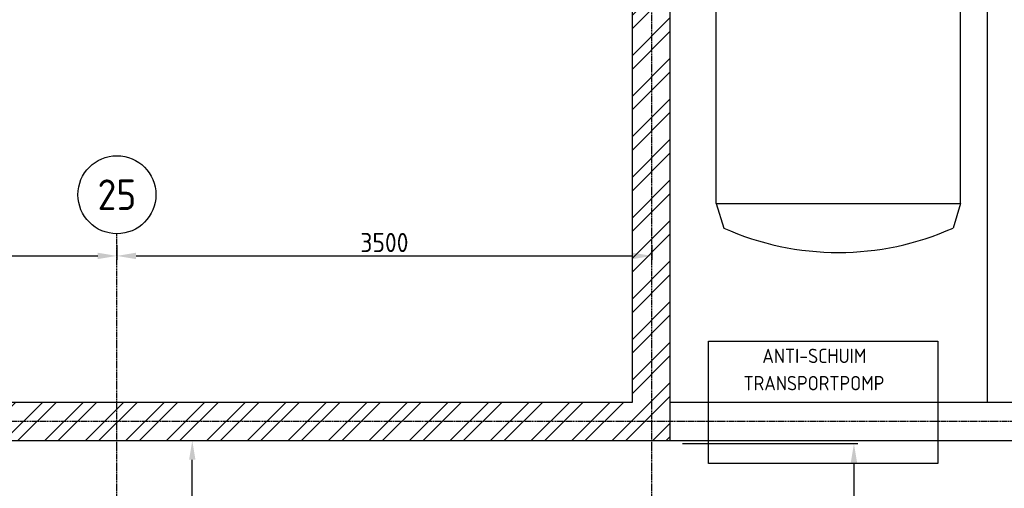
# Model space of a CAD drawing. Header units: metres. Extents: x -82085 to 58758, y -66901 to 95305.
# Tile 113 of 135: x 30156 to 36597, y 25619 to 28683. Entities that reach past the tile are written whole.
import ezdxf
from ezdxf.enums import TextEntityAlignment as Align

# ---------------------------------------------------------------- set-up
doc = ezdxf.new("R2010")
doc.units = ezdxf.units.M
doc.header["$MEASUREMENT"] = 0
doc.header["$PDSIZE"] = -1
doc.linetypes.add('CENTER-LN', pattern=[19, 10, -3, 3, -3])
doc.layers.get('0').update_dxf_attribs({"linetype": 'CONTINUOUS'})
doc.layers.get('DEFPOINTS').update_dxf_attribs({"linetype": 'CONTINUOUS'})
for name, color, linetype in [('3', 3, 'CONTINUOUS'), ('ARCERING', 10, 'CONTINUOUS'), ('CONST', 7, 'CONTINUOUS'), ('DIM', 10, 'CONTINUOUS'), ('GEBOUW', 7, 'CONTINUOUS'), ('TEXT2', 7, 'CONTINUOUS')]:
    doc.layers.add(name, color=color, linetype=linetype)
doc.styles.add('ROMANS', font='iso.shx')
doc.styles.get("Standard").update_dxf_attribs({"font": 'iso.shx'})
doc.dimstyles.get("Standard").update_dxf_attribs({"dimtxt": 0.18, "dimasz": 0.18, "dimexe": 0.18, "dimexo": 0.0625, "dimgap": 0.09, "dimtad": 0, "dimtih": 1, "dimtoh": 1, "dimdec": 4, "dimzin": 0, "dimdsep": 46, "dimtxsty": 'Standard', "dimcen": 0.09, "dimadec": 0, "dimazin": 0, "dimtfac": 1, "dimtdec": 4, "dimtofl": 0, "dimtmove": 0, "dimatfit": 3, "dimfxl": 1, "dimtolj": 1, "dimtzin": 0, "dimarcsym": 0})

# ---------------------------------------------------------------- blocks, each defined once
blk = doc.blocks.new('*D157')
at = {"layer": 'DEFPOINTS', "color": 0, "transparency": 16777216}
for p in [(27291.7, 27283.4), (30791.7, 27283.4), (30791.7, 27138.3)]:
    blk.add_point(p, dxfattribs=at)
at = {"layer": 'DIM', "color": 0, "lineweight": -2, "transparency": 16777216}
for p, q in [((27291.7, 27208.4), (27291.7, 27113.3)), ((30791.7, 27208.4), (30791.7, 27113.3)), ((27416.7, 27138.3), (30666.7, 27138.3))]:
    blk.add_line(p, q, dxfattribs=at)
at = {"layer": 'DIM', "color": 0, "transparency": 16777216}
for points in [[(27416.7, 27159.1), (27416.7, 27117.4), (27291.7, 27138.3)], [(30666.7, 27159.1), (30666.7, 27117.4), (30791.7, 27138.3)]]:
    blk.add_solid(points, dxfattribs=at)
at = {"layer": 'DIM', "color": 0, "transparency": 16777216, "insert": (29041.7, 27225.8), "char_height": 125, "attachment_point": 5}
blk.add_mtext('\\A1;3500', dxfattribs=at)
blk = doc.blocks.new('*D156')
at = {"layer": 'DEFPOINTS', "color": 0, "transparency": 16777216}
for p in [(30791.7, 27283.4), (34291.7, 27283.4), (34291.7, 27138.3)]:
    blk.add_point(p, dxfattribs=at)
at = {"layer": 'DIM', "color": 0, "lineweight": -2, "transparency": 16777216}
for p, q in [((30791.7, 27208.4), (30791.7, 27113.3)), ((34291.7, 27208.4), (34291.7, 27113.3)), ((30916.7, 27138.3), (34166.7, 27138.3))]:
    blk.add_line(p, q, dxfattribs=at)
at = {"layer": 'DIM', "color": 0, "transparency": 16777216}
for points in [[(30916.7, 27159.1), (30916.7, 27117.4), (30791.7, 27138.3)], [(34166.7, 27159.1), (34166.7, 27117.4), (34291.7, 27138.3)]]:
    blk.add_solid(points, dxfattribs=at)
at = {"layer": 'DIM', "color": 0, "transparency": 16777216, "insert": (32541.7, 27225.8), "char_height": 125, "attachment_point": 5}
blk.add_mtext('\\A1;3500', dxfattribs=at)
blk = doc.blocks.new('*D86')
at = {"layer": 'DEFPOINTS', "color": 0, "transparency": 16777216}
for p in [(34416.7, 25910.7), (34464.2, 24240.7), (35613.6, 24240.7)]:
    blk.add_point(p, dxfattribs=at)
at = {"layer": 'DIM', "color": 0, "lineweight": -2, "transparency": 16777216}
for p, q in [((34491.7, 25910.7), (35638.6, 25910.7)), ((35613.6, 25785.7), (35613.6, 24365.7)), ((34539.2, 24240.7), (35638.6, 24240.7))]:
    blk.add_line(p, q, dxfattribs=at)
at = {"layer": 'DIM', "color": 0, "transparency": 16777216}
for points in [[(35592.7, 25785.7), (35634.4, 25785.7), (35613.6, 25910.7)], [(35592.7, 24365.7), (35634.4, 24365.7), (35613.6, 24240.7)]]:
    blk.add_solid(points, dxfattribs=at)
at = {"layer": 'DIM', "color": 0, "transparency": 16777216, "insert": (35526.1, 25075.7), "char_height": 125, "attachment_point": 5, "rotation": 90}
blk.add_mtext('\\A1;1670', dxfattribs=at)
blk = doc.blocks.new('Gebouw')
at = {"linetype": 'ByBlock', "lineweight": -2}
for p, q in [((-7750, 20250), (-7750, 12250)), ((-7500, 12000), (-7500, 20000)), ((-7750, 12250), (-28500, 12250)), ((-2749.9, 12250), (-7500, 12250)), ((-44600, 12000), (-2050, 12000))]:
    blk.add_line(p, q, dxfattribs=at)
blk = doc.blocks.new('*D282')
at = {"layer": 'DEFPOINTS', "color": 0, "transparency": 16777216}
for p in [(30368.1, 25930.7), (31284.8, 25930.7), (30368.1, 24530.7)]:
    blk.add_point(p, dxfattribs=at)
at = {"layer": 'DIM', "color": 0, "lineweight": -2, "transparency": 16777216}
for p, q in [((30443.1, 25930.7), (31309.8, 25930.7)), ((31284.8, 24655.7), (31284.8, 25805.7)), ((30443.1, 24530.7), (31309.8, 24530.7))]:
    blk.add_line(p, q, dxfattribs=at)
at = {"layer": 'DIM', "color": 0, "transparency": 16777216}
for points in [[(31263.9, 25805.7), (31305.6, 25805.7), (31284.8, 25930.7)], [(31263.9, 24655.7), (31305.6, 24655.7), (31284.8, 24530.7)]]:
    blk.add_solid(points, dxfattribs=at)
at = {"layer": 'DIM', "color": 0, "transparency": 16777216, "insert": (31197.3, 25356.1), "char_height": 125, "attachment_point": 5, "rotation": 90}
blk.add_mtext('\\A1;1400', dxfattribs=at)
blk = doc.blocks.new('Tank')
at = {"layer": 'CONST', "color": 0}
for p, q in [((-800, 5850), (-750, 6010)), ((800, 5850), (750, 6010)), ((-800, 5850), (800, 5850)), ((-800, 320), (-800, 5850)), ((800, 320), (800, 5850)), ((-800, 320), (800, 320)), ((-800, 320), (800, 320)), ((-800, 320), (-750, 160)), ((800, 320), (750, 160))]:
    blk.add_line(p, q, dxfattribs=at)
for centre, start, end in [((0, 4332.1875), 65.91484971, 114.08515029), ((0, 1837.8125), 245.91484971, 294.08515029)]:
    blk.add_arc(centre, 1837.8125, start, end, dxfattribs=at)

msp = doc.modelspace()

# ---------------------------------------------------------------- hatches: boundary and pattern name
at = {"layer": 'ARCERING'}
h = msp.add_hatch(dxfattribs=at)
h.set_pattern_fill('ANSI32', color=256, scale=500)
h.set_pattern_definition([(45, (59315.58, 15946.92), (-132.5825, 132.5825), []), (45, (59403.96, 15946.92), (-132.5825, 132.5825), [])])
h.paths.add_polyline_path([(34411.68043, 26180.66483), (34411.68043, 33930.66387), (39161.7588, 33930.66387), (39161.7588, 26180.66483)], flags=17)
h.paths.add_polyline_path([(4561.68122, 26180.66483), (311.68017, 26180.66483), (311.68017, 27180.66483), (61.68147, 27180.66483), (61.68147, 26180.66483), (-2438.31942, 26180.66483), (-2438.31942, 27146.18225), (-2688.31811, 27180.66483), (-2683.31814, 25930.66548), (34411.68043, 25930.66381), (34411.68043, 26180.66483), (39161.7588, 26180.66483), (39161.7588, 25930.66381), (39861.68031, 25930.66381), (39861.68031, 26180.66483), (39411.7588, 26180.66483), (39411.7588, 34680.66489), (39161.7588, 34680.66489), (39161.7588, 34180.66489), (34161.68028, 34180.66489), (34161.68028, 26180.66483), (13411.68056, 26180.66483), (13411.68056, 27180.66483), (13161.67954, 27180.66483), (13161.67954, 26180.66483), (4811.67991, 26180.66483), (4811.67991, 27180.66483), (4561.68122, 27180.66483)])

# ---------------------------------------------------------------- linework, layer by layer
at = {"layer": '3'}
msp.add_lwpolyline([(36161.68043, 25780.66483), (34661.68043, 25780.66483), (34661.68043, 26580.66483), (36161.68043, 26580.66483)], close=True, dxfattribs=at)
at = {"layer": 'CONST', "color": 6}
msp.add_line((36486.71961, 26180.66483), (36486.71961, 33930.66387), dxfattribs=at)
at = {"layer": 'TEXT2', "color": 1, "linetype": 'CENTER-LN'}
for p, q in [((34291.68034, 13651.98968), (34291.68034, 34783.37441)), ((30791.68034, 13651.98968), (30791.68034, 27283.37441)), ((42179.94178, 26055.66595), (-2929.47006, 26055.66595))]:
    msp.add_line(p, q, dxfattribs=at)
at = {"layer": 'TEXT2'}
msp.add_circle((30791.68034, 27538.47553), 255.10112, dxfattribs=at)

# ---------------------------------------------------------------- block references
at = {"layer": '3'}
msp.add_blockref('Tank', (35511.68043, 27160.66387), dxfattribs=at)
at = {"layer": 'GEBOUW'}
msp.add_blockref('Gebouw', (41911.68019, 13930.6626), dxfattribs=at)

# ---------------------------------------------------------------- texts
at = {"layer": 'GEBOUW', "style": 'ROMANS'}
for s, p in [('ANTI-SCHUIM', (35354.47363, 26484.48437)), ('TRANSPORTPOMP', (35351.82629, 26306.2719))]:
    msp.add_text(s, height=93.75, dxfattribs=at).set_placement(p, align=Align.MIDDLE)
at = {"layer": 'TEXT2', "style": 'ROMANS'}
msp.add_text('25', height=200, dxfattribs=at).set_placement((30791.68034, 27538.47553), align=Align.MIDDLE)

# ---------------------------------------------------------------- dimensions: what is measured, and where the dimension line sits
at = {"layer": 'DIM'}
for base, p1, p2, picture, middle in [((30791.68034, 27138.26695), (27291.68034, 27283.37441), (30791.68034, 27283.37441), '*D157', (29041.68034, 27225.76695)), ((34291.68034, 27138.26695), (30791.68034, 27283.37441), (34291.68034, 27283.37441), '*D156', (32541.68034, 27225.76695))]:
    dim = msp.add_linear_dim(base=base, p1=p1, p2=p2, dimstyle='Standard', override={"dimtxt": 125, "dimasz": 125, "dimexe": 25, "dimexo": 75, "dimgap": 25, "dimtad": 1, "dimtih": 0, "dimtoh": 0, "dimdec": 0, "dimzin": 3, "dimcen": 0, "dimtfac": 0.008, "dimtdec": 0, "dimtmove": 0, "dimtzin": 3}, dxfattribs=at)
    dim.commit()
    dim.dimension.update_dxf_attribs({"geometry": picture, "text_midpoint": middle})
dim = msp.add_linear_dim(base=(31284.76817, 25930.66381), p1=(30368.08245, 24530.66381), p2=(30368.08245, 25930.66381), angle=90, dimstyle='Standard', override={"dimtxt": 125, "dimasz": 125, "dimexe": 25, "dimexo": 75, "dimgap": 25, "dimtad": 1, "dimtih": 0, "dimtoh": 0, "dimdec": 0, "dimzin": 3, "dimcen": 0, "dimtfac": 0.008, "dimtdec": 0, "dimtzin": 3}, dxfattribs=at)
dim.commit()
dim.dimension.update_dxf_attribs({"geometry": '*D282', "text_midpoint": (31284.76817, 25356.05562), "dimtype": 160})
dim = msp.add_linear_dim(base=(35613.56158, 24240.66595), p1=(34416.68034, 25910.66595), p2=(34464.18034, 24240.66595), angle=90, dimstyle='Standard', override={"dimtxt": 125, "dimasz": 125, "dimexe": 25, "dimexo": 75, "dimgap": 25, "dimtad": 1, "dimtih": 0, "dimtoh": 0, "dimdec": 0, "dimzin": 3, "dimcen": 0, "dimtfac": 0.008, "dimtdec": 0, "dimtmove": 0, "dimtzin": 3}, dxfattribs=at)
dim.commit()
dim.dimension.update_dxf_attribs({"geometry": '*D86', "text_midpoint": (35526.06158, 25075.66595)})

doc.saveas('drawing.dxf')
